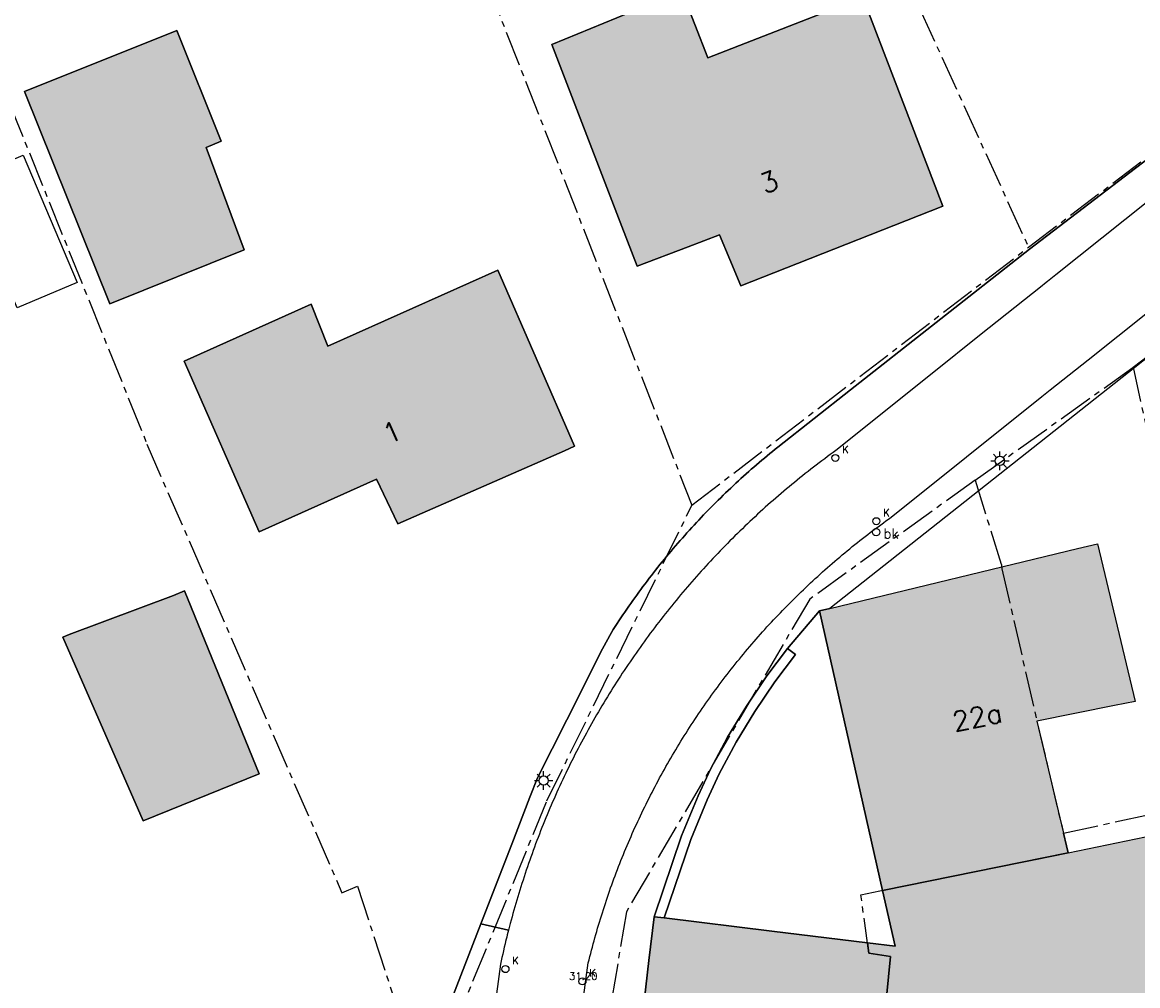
# Model space of a CAD drawing. Header units: metres. Extents: x 202952 to 203755, y 348879 to 349702.
# Tile 24 of 82: x 203187 to 203232, y 349383 to 349422. Entities that reach past the tile are written whole.
import ezdxf
from ezdxf.enums import TextEntityAlignment as Align

# ---------------------------------------------------------------- set-up
doc = ezdxf.new("R2010")
doc.units = ezdxf.units.M
doc.linetypes.add('1-200 CENTER', pattern=[4.28625, 2.8575, -0.47625, 0.47625, -0.47625])
for name, color, linetype in [('bgt.onbegroeidterreindeel', 252, 'Continuous'), ('PH-BEST-BEBOUWING', 1, 'Continuous'), ('PH-BEST-BEBOUWING-ARCERING', 254, 'Continuous'), ('PH-BEST-BEGROEIIING', 252, 'Continuous'), ('PH-BEST-BRANDKRAAN', 6, 'Continuous'), ('PH-BEST-HUISNUMMER', 7, 'Continuous'), ('PH-BEST-KADASTRALE-GRENS', 240, '1-200 CENTER'), ('PH-BEST-KOLK', 8, 'Continuous'), ('PH-BEST-LICHTMAST-HANDHAVENB', 6, 'Continuous'), ('PH-BEST-WEGDEEL', 253, 'Continuous'), ('PH-INM-HOOGTE', 20, 'Continuous')]:
    doc.layers.add(name, color=color, linetype=linetype)
doc.styles.add('RDL_MAATVOERING', font='romans.shx')
doc.styles.add('ROMANS', font='romans.shx')

# ---------------------------------------------------------------- blocks, each defined once
blk = doc.blocks.new('*U18')
blk.add_circle((0, 0), 0.142)
at = {"ltscale": 0.05, "style": 'ROMANS'}
blk.add_text('K', height=0.3, dxfattribs=at).set_placement((0.277, 0.195))
blk = doc.blocks.new('Brandkraan')
blk.add_circle((0, 0), 0.15)
at = {"style": 'RDL_MAATVOERING'}
blk.add_text('bk', height=0.4, dxfattribs=at).set_placement((0.302, -0.254))
blk = doc.blocks.new('Lichtmast 2')
at = {"flags": 128}
for points in [[(-0.5, 0), (-0.25, 0)], [(-0.354, 0.354), (-0.177, 0.177)], [(0, 0.25), (0, 0.5)], [(0.177, 0.177), (0.354, 0.354)], [(0.25, 0), (0.5, 0)], [(-0.354, -0.354), (-0.177, -0.177)], [(0, -0.5), (0, -0.25)], [(0.177, -0.177), (0.354, -0.354)]]:
    blk.add_lwpolyline(points, dxfattribs=at)
blk.add_circle((0, 0), 0.25)

msp = doc.modelspace()

# ---------------------------------------------------------------- hatches: boundary and pattern name
at = {"layer": 'PH-BEST-BEBOUWING-ARCERING'}
h = msp.add_hatch(color=256, dxfattribs=at)
h.paths.add_polyline_path([(203211.704, 349412.198), (203211.086, 349413.806), (203208.249, 349421.186), (203213.52, 349423.361), (203214.574, 349420.654), (203220.854, 349423.111), (203224.101, 349414.637), (203217.244, 349411.928), (203215.905, 349411.399), (203215.459, 349412.472), (203215.042, 349413.476), (203213.767, 349412.988)], flags=17)
h.paths.add_polyline_path([(203201.14, 349403.567), (203196.384, 349401.423), (203193.335, 349408.348), (203198.482, 349410.662), (203199.169, 349408.963), (203206.059, 349412.037), (203209.163, 349404.896), (203208.758, 349404.718), (203201.998, 349401.752)], flags=16)
for points in [[(203194.225, 349417.018), (203194.84, 349417.265), (203193.038, 349421.761), (203186.871, 349419.289), (203190.324, 349410.676), (203195.772, 349412.86)], [(203230.377, 349400.945), (203229.565, 349400.749), (203219.511, 349398.324), (203219.092, 349398.223), (203221.651, 349386.888), (203229.178, 349388.416), (203227.917, 349393.744), (203231.066, 349394.383), (203231.895, 349394.551)], [(203193.353, 349399.03), (203192.904, 349398.847), (203188.674, 349397.258), (203188.415, 349397.152), (203191.681, 349389.702), (203196.376, 349391.617)]]:
    msp.add_hatch(color=256, dxfattribs=at).paths.add_polyline_path(points)
h = msp.add_hatch(color=256, dxfattribs=at)
h.paths.add_polyline_path([(203264.341, 349380.293), (203264.33, 349380.29), (203264.209, 349380.258), (203260.978, 349379.525), (203261.51, 349377.24), (203259.044, 349376.668), (203253.58, 349375.4), (203252.219, 349381.243), (203249.023, 349380.498), (203247.867, 349386.427), (203247.13, 349389.969), (203253.534, 349391.302), (203254.267, 349387.778), (203255.015, 349384.182), (203259.67, 349385.22), (203259.63, 349385.411), (203259.282, 349387.063), (203263.229, 349387.921), (203264.312, 349380.412), (203264.317, 349380.392), (203264.322, 349380.373), (203264.327, 349380.353), (203264.332, 349380.333), (203264.336, 349380.313)], flags=16)
h.paths.add_polyline_path([(203221.046, 349384.768), (203222.16, 349384.632), (203221.651, 349386.888), (203229.178, 349388.416), (203232.318, 349389.066), (203234.866, 349389.594), (203237.08, 349377.7), (203238.48, 349371.87), (203236.483, 349371.392), (203231.778, 349370.265), (203231.34, 349370.16), (203230.751, 349372.613), (203229.94, 349375.99), (203229.063, 349379.641), (203223.405, 349378.764), (203223.35, 349378.33), (203223.058, 349376.041), (203222.59, 349372.38), (203222.892, 349377.902), (203222.993, 349379.737), (203221.52, 349379.53), (203221.978, 349384.206), (203221.105, 349384.346)], flags=16)
h.paths.add_polyline_path([(203238.271, 349377.187), (203236.624, 349384.487), (203239.395, 349385.166), (203242.058, 349385.819), (203242.972, 349382.173), (203245.828, 349382.838), (203248.259, 349374.121), (203245.243, 349373.395), (203242.434, 349372.718), (203241.188, 349377.89)], flags=17)
h = msp.add_hatch(color=256, dxfattribs=at)
h.paths.add_polyline_path([(203264.342, 349380.293), (203264.331, 349380.29), (203264.21, 349380.258), (203260.979, 349379.525), (203261.511, 349377.24), (203259.045, 349376.668), (203253.581, 349375.4), (203252.22, 349381.243), (203249.024, 349380.498), (203247.868, 349386.427), (203247.131, 349389.969), (203253.535, 349391.302), (203254.268, 349387.778), (203255.016, 349384.182), (203259.671, 349385.22), (203259.631, 349385.411), (203259.283, 349387.063), (203263.23, 349387.921), (203264.313, 349380.412), (203264.318, 349380.392), (203264.323, 349380.372), (203264.328, 349380.353), (203264.333, 349380.333), (203264.338, 349380.313)])
h.paths.add_polyline_path([(203221.047, 349384.768), (203222.161, 349384.632), (203221.652, 349386.888), (203229.179, 349388.416), (203232.319, 349389.066), (203234.867, 349389.594), (203237.081, 349377.7), (203238.481, 349371.87), (203236.484, 349371.392), (203231.779, 349370.265), (203231.341, 349370.16), (203230.752, 349372.613), (203229.941, 349375.99), (203229.064, 349379.641), (203223.406, 349378.764), (203223.351, 349378.33), (203223.059, 349376.041), (203222.591, 349372.38), (203222.893, 349377.902), (203222.994, 349379.737), (203221.521, 349379.53), (203221.979, 349384.206), (203221.106, 349384.346)])
h.paths.add_polyline_path([(203238.272, 349377.187), (203236.625, 349384.487), (203239.396, 349385.166), (203242.059, 349385.819), (203242.973, 349382.173), (203245.829, 349382.838), (203248.26, 349374.121), (203245.244, 349373.395), (203242.435, 349372.718), (203241.189, 349377.89)])
h = msp.add_hatch(color=256, dxfattribs=at)
h.paths.add_polyline_path([(203221.046, 349384.768), (203222.16, 349384.632), (203221.651, 349386.888), (203229.178, 349388.416), (203232.318, 349389.066), (203234.866, 349389.594), (203237.08, 349377.7), (203238.48, 349371.87), (203236.483, 349371.392), (203231.778, 349370.265), (203231.34, 349370.16), (203230.751, 349372.613), (203229.94, 349375.99), (203229.063, 349379.641), (203223.405, 349378.764), (203223.35, 349378.33), (203223.058, 349376.041), (203222.59, 349372.38), (203222.892, 349377.902), (203222.993, 349379.737), (203221.52, 349379.53), (203221.978, 349384.206), (203221.105, 349384.346)], flags=16)
h.paths.add_polyline_path([(203222.59, 349372.38), (203221.265, 349372.549), (203220.87, 349372.6), (203220.71, 349371.35), (203219.221, 349371.537), (203214.191, 349372.169), (203210.86, 349372.588), (203211.428, 349377.508), (203211.624, 349379.204), (203222.892, 349377.902)], flags=17)
h = msp.add_hatch(color=256, dxfattribs=at)
h.paths.add_polyline_path([(203221.046, 349384.768), (203222.16, 349384.632), (203221.651, 349386.888), (203229.178, 349388.416), (203232.318, 349389.066), (203234.866, 349389.594), (203237.08, 349377.7), (203238.48, 349371.87), (203236.483, 349371.392), (203231.778, 349370.265), (203231.34, 349370.16), (203230.751, 349372.613), (203229.94, 349375.99), (203229.063, 349379.641), (203223.405, 349378.764), (203223.35, 349378.33), (203223.058, 349376.041), (203222.59, 349372.38), (203222.892, 349377.902), (203222.993, 349379.737), (203221.52, 349379.53), (203221.978, 349384.206), (203221.105, 349384.346)], flags=16)
h.paths.add_polyline_path([(203211.624, 349379.204), (203211.704, 349379.892), (203212.184, 349384.043), (203212.389, 349385.821), (203212.795, 349385.772), (203217.164, 349385.24), (203221.046, 349384.768), (203221.105, 349384.346), (203221.978, 349384.206), (203221.52, 349379.53), (203222.993, 349379.737), (203222.892, 349377.902)], flags=17)

# ---------------------------------------------------------------- linework, layer by layer
at = {"layer": 'bgt.onbegroeidterreindeel'}
msp.add_lwpolyline([(203241.309, 349423.363), (203227.608, 349412.897), (203223.826, 349409.921), (203220.356, 349407.187), (203217.414, 349404.868), (203217.304, 349404.78), (203217.194, 349404.691), (203217.085, 349404.602), (203216.976, 349404.512), (203216.868, 349404.422), (203216.76, 349404.331), (203216.653, 349404.24), (203216.546, 349404.148), (203216.439, 349404.056), (203216.333, 349403.963), (203216.227, 349403.87), (203216.122, 349403.776), (203216.017, 349403.682), (203215.912, 349403.587), (203215.808, 349403.492), (203215.704, 349403.396), (203215.601, 349403.3), (203215.498, 349403.204), (203215.396, 349403.107), (203215.294, 349403.01), (203215.193, 349402.912), (203215.092, 349402.813), (203214.991, 349402.714), (203214.891, 349402.615), (203214.792, 349402.515), (203214.693, 349402.415), (203214.594, 349402.314), (203214.496, 349402.213), (203214.398, 349402.112), (203214.3, 349402.01), (203214.203, 349401.907), (203214.107, 349401.804), (203214.011, 349401.701), (203213.916, 349401.597), (203213.821, 349401.493), (203213.726, 349401.388), (203213.632, 349401.283), (203213.538, 349401.177), (203213.445, 349401.071), (203213.353, 349400.965), (203213.261, 349400.858), (203213.169, 349400.751), (203213.078, 349400.643), (203212.988, 349400.535), (203212.898, 349400.427), (203212.808, 349400.318), (203212.719, 349400.209), (203212.63, 349400.099), (203212.542, 349399.989), (203212.455, 349399.878), (203212.368, 349399.767), (203212.281, 349399.656), (203212.195, 349399.545), (203212.109, 349399.433), (203212.024, 349399.32), (203211.94, 349399.207), (203211.856, 349399.094), (203211.773, 349398.98), (203211.69, 349398.866), (203211.607, 349398.752), (203211.525, 349398.637), (203211.444, 349398.522), (203211.363, 349398.407), (203211.282, 349398.291), (203211.202, 349398.175), (203211.123, 349398.058), (203211.045, 349397.941), (203210.967, 349397.824), (203210.889, 349397.706), (203210.812, 349397.588), (203210.735, 349397.47), (203210.659, 349397.351), (203210.305, 349396.678), (203208.852, 349393.811), (203207.658, 349391.457), (203207.355, 349390.674), (203206.619, 349388.769), (203205.368, 349385.536), (203203.907, 349381.756)], dxfattribs=at)
for points in [[(203211.704, 349412.198), (203213.767, 349412.988), (203215.042, 349413.476), (203215.459, 349412.472), (203215.905, 349411.399), (203217.244, 349411.928), (203224.101, 349414.637), (203220.854, 349423.111), (203214.574, 349420.654), (203213.52, 349423.361), (203208.249, 349421.186), (203211.086, 349413.806), (203211.704, 349412.198)], [(203190.324, 349410.676), (203195.772, 349412.86), (203194.225, 349417.018), (203194.84, 349417.265), (203193.038, 349421.761), (203186.871, 349419.289), (203190.324, 349410.676)], [(203201.14, 349403.567), (203201.998, 349401.752), (203208.758, 349404.718), (203209.163, 349404.896), (203206.059, 349412.037), (203199.169, 349408.963), (203198.482, 349410.662), (203193.335, 349408.348), (203196.384, 349401.423), (203201.14, 349403.567)], [(203192.904, 349398.847), (203188.674, 349397.258), (203188.415, 349397.152), (203191.681, 349389.702), (203196.376, 349391.617), (203193.353, 349399.03), (203192.904, 349398.847)], [(203212.795, 349385.772), (203213.882, 349388.953), (203214.548, 349390.565), (203215.037, 349391.62), (203215.72, 349392.901), (203216.471, 349394.145), (203217.286, 349395.349), (203218.122, 349396.453), (203217.803, 349396.694), (203219.092, 349398.223), (203221.651, 349386.888), (203222.16, 349384.632), (203221.046, 349384.768), (203217.164, 349385.24), (203212.795, 349385.772)]]:
    msp.add_lwpolyline(points, close=True, dxfattribs=at)
at = {"layer": 'PH-BEST-BEBOUWING'}
for points in [[(203220.854, 349423.111), (203214.574, 349420.654), (203213.52, 349423.361), (203219.699, 349425.911), (203220.854, 349423.111)], [(203211.704, 349412.198), (203211.086, 349413.806), (203208.249, 349421.186), (203213.52, 349423.361), (203214.574, 349420.654), (203220.854, 349423.111), (203224.101, 349414.637), (203217.244, 349411.928), (203215.905, 349411.399), (203215.459, 349412.472), (203215.042, 349413.476), (203213.767, 349412.988), (203211.704, 349412.198)], [(203190.324, 349410.676), (203186.871, 349419.289), (203193.038, 349421.761), (203194.84, 349417.265), (203194.225, 349417.018), (203195.772, 349412.86), (203190.324, 349410.676)], [(203186.564, 349410.509), (203184.379, 349415.674), (203186.813, 349416.703), (203188.997, 349411.539), (203186.564, 349410.509)], [(203201.14, 349403.567), (203196.384, 349401.423), (203193.335, 349408.348), (203198.482, 349410.662), (203199.169, 349408.963), (203206.059, 349412.037), (203209.163, 349404.896), (203208.758, 349404.718), (203201.998, 349401.752), (203201.14, 349403.567)], [(203219.092, 349398.223), (203219.511, 349398.324), (203229.565, 349400.749), (203230.377, 349400.945), (203231.895, 349394.551), (203231.066, 349394.383), (203227.917, 349393.744), (203229.178, 349388.416), (203221.651, 349386.888), (203219.092, 349398.223)], [(203192.904, 349398.847), (203193.353, 349399.03), (203196.376, 349391.617), (203191.681, 349389.702), (203188.415, 349397.152), (203188.674, 349397.258), (203192.904, 349398.847)], [(203221.046, 349384.768), (203222.16, 349384.632), (203221.651, 349386.888), (203229.178, 349388.416), (203232.318, 349389.066), (203234.866, 349389.594), (203237.08, 349377.7), (203238.48, 349371.87), (203236.483, 349371.392), (203231.778, 349370.265), (203231.34, 349370.16), (203230.751, 349372.613), (203229.94, 349375.99), (203229.063, 349379.641), (203223.405, 349378.764), (203223.35, 349378.33), (203223.058, 349376.041), (203222.59, 349372.38), (203222.892, 349377.902), (203222.993, 349379.737), (203221.52, 349379.53), (203221.978, 349384.206), (203221.105, 349384.346), (203221.046, 349384.768)], [(203211.624, 349379.204), (203211.704, 349379.892), (203212.184, 349384.043), (203212.389, 349385.821), (203212.795, 349385.772), (203217.164, 349385.24), (203221.046, 349384.768), (203221.105, 349384.346), (203221.978, 349384.206), (203221.52, 349379.53), (203222.993, 349379.737), (203222.892, 349377.902), (203211.624, 349379.204)]]:
    msp.add_lwpolyline(points, close=True, dxfattribs=at)
at = {"layer": 'PH-BEST-BEGROEIIING'}
msp.add_lwpolyline([(203212.795, 349385.772), (203212.389, 349385.821), (203213.508, 349389.094), (203214.182, 349390.726), (203214.679, 349391.798), (203215.372, 349393.099), (203216.134, 349394.361), (203216.961, 349395.582), (203217.803, 349396.694), (203218.122, 349396.453), (203217.286, 349395.349), (203216.471, 349394.145), (203215.72, 349392.901), (203215.037, 349391.62), (203214.548, 349390.565), (203213.882, 349388.953), (203212.795, 349385.772)], close=True, dxfattribs=at)
at = {"layer": 'PH-BEST-KADASTRALE-GRENS', "ltscale": 0.5}
for p, q in [((203191.523, 349459.602), (203213.926, 349402.507)), ((203227.573, 349412.97), (203252.324, 349431.763)), ((203220.503, 349428.472), (203227.573, 349412.97)), ((203213.926, 349402.507), (203227.573, 349412.97)), ((203225.404, 349403.52), (203231.816, 349408.103)), ((203228.99, 349389.21), (203235.123, 349390.535))]:
    msp.add_line(p, q, dxfattribs=at)
for points in [[(203185.456, 349420.772), (203191.829, 349404.988), (203199.734, 349386.786), (203200.364, 349387.054), (203202.885, 349379.338)], [(203231.816, 349408.103), (203234.654, 349410.288), (203240.985, 349414.921)], [(203231.816, 349408.103), (203235.602, 349390.639), (203235.123, 349390.535)], [(203225.404, 349403.52), (203218.705, 349398.702), (203211.27, 349386.024), (203208.843, 349371.557), (203210.586, 349371.49)], [(203225.404, 349403.52), (203226.473, 349400.1), (203226.496, 349399.925), (203227.917, 349393.744), (203228.99, 349389.21)], [(203202.885, 349379.338), (203204.236, 349381.222), (203208.046, 349390.522), (203213.926, 349402.507)], [(203210.586, 349371.49), (203222.621, 349370.983), (203222.59, 349372.38), (203222.993, 349379.737), (203221.52, 349379.53), (203221.978, 349384.206), (203221.105, 349384.346), (203220.776, 349386.706), (203221.55, 349386.868), (203229.178, 349388.416), (203228.99, 349389.21)]]:
    msp.add_lwpolyline(points, dxfattribs=at)
at = {"layer": 'PH-BEST-WEGDEEL'}
for points in [[(203244.473, 349424.453), (203228.675, 349411.849), (203228.337, 349411.579), (203228.217, 349411.484), (203228.121, 349411.407), (203225.586, 349409.385), (203223.732, 349407.905), (203219.765, 349404.728), (203219.65, 349404.645), (203219.536, 349404.562), (203219.422, 349404.478), (203219.309, 349404.394), (203219.196, 349404.309), (203219.083, 349404.223), (203218.97, 349404.138), (203218.858, 349404.052), (203218.746, 349403.965), (203218.635, 349403.878), (203218.524, 349403.79), (203218.413, 349403.702), (203218.303, 349403.613), (203218.193, 349403.524), (203218.083, 349403.435), (203217.974, 349403.345), (203217.865, 349403.255), (203217.757, 349403.165), (203217.649, 349403.074), (203217.541, 349402.982), (203217.434, 349402.89), (203217.327, 349402.797), (203217.22, 349402.704), (203217.114, 349402.611), (203217.008, 349402.518), (203216.902, 349402.424), (203216.797, 349402.329), (203216.692, 349402.234), (203216.588, 349402.138), (203216.484, 349402.042), (203216.381, 349401.946), (203216.278, 349401.849), (203216.175, 349401.752), (203216.073, 349401.654), (203215.971, 349401.556), (203215.869, 349401.458), (203215.768, 349401.359), (203215.667, 349401.26), (203215.567, 349401.161), (203215.467, 349401.061), (203215.367, 349400.96), (203215.268, 349400.859), (203215.17, 349400.758), (203215.072, 349400.656), (203214.974, 349400.554), (203214.877, 349400.451), (203214.78, 349400.348), (203214.683, 349400.245), (203214.587, 349400.141), (203214.491, 349400.037), (203214.395, 349399.933), (203214.3, 349399.828), (203214.206, 349399.723), (203214.112, 349399.618), (203214.019, 349399.512), (203213.926, 349399.406), (203213.833, 349399.299), (203213.741, 349399.192), (203213.649, 349399.084), (203213.557, 349398.976), (203213.466, 349398.868), (203213.375, 349398.759), (203213.285, 349398.65), (203213.196, 349398.541), (203213.107, 349398.431), (203213.018, 349398.321), (203212.929, 349398.211), (203212.841, 349398.1), (203212.754, 349397.989), (203212.667, 349397.877), (203212.581, 349397.765), (203212.495, 349397.653), (203212.409, 349397.54), (203212.324, 349397.427), (203212.239, 349397.314), (203212.155, 349397.2), (203212.071, 349397.086), (203211.988, 349396.972), (203211.905, 349396.857), (203211.823, 349396.742), (203211.741, 349396.627), (203211.66, 349396.511), (203211.579, 349396.395), (203211.499, 349396.279), (203211.419, 349396.162), (203211.339, 349396.045), (203211.26, 349395.928), (203211.181, 349395.81), (203211.103, 349395.692), (203211.026, 349395.574), (203210.949, 349395.455), (203210.873, 349395.336), (203210.797, 349395.217), (203210.721, 349395.098), (203210.646, 349394.978), (203210.571, 349394.858), (203210.497, 349394.738), (203210.423, 349394.617), (203210.35, 349394.496), (203210.277, 349394.375), (203210.205, 349394.253), (203210.134, 349394.131), (203210.063, 349394.009), (203209.992, 349393.887), (203209.922, 349393.764), (203209.852, 349393.641), (203209.783, 349393.518), (203209.715, 349393.394), (203209.647, 349393.27), (203209.579, 349393.146), (203209.512, 349393.021), (203209.445, 349392.896), (203209.379, 349392.771), (203209.313, 349392.646), (203209.248, 349392.521), (203209.184, 349392.395), (203209.12, 349392.269), (203209.057, 349392.143), (203208.994, 349392.016), (203208.931, 349391.889), (203208.869, 349391.762), (203208.807, 349391.635), (203208.746, 349391.507), (203208.686, 349391.379), (203208.626, 349391.251), (203208.567, 349391.123), (203208.508, 349390.994), (203208.45, 349390.865), (203208.392, 349390.736), (203208.335, 349390.607), (203208.278, 349390.478), (203208.221, 349390.348), (203208.166, 349390.218), (203208.111, 349390.088), (203208.056, 349389.957), (203208.002, 349389.826), (203207.948, 349389.695), (203207.895, 349389.564), (203207.843, 349389.432), (203207.791, 349389.301), (203207.74, 349389.169), (203207.689, 349389.037), (203207.639, 349388.905), (203207.589, 349388.773), (203207.54, 349388.641), (203207.491, 349388.508), (203207.443, 349388.375), (203207.395, 349388.242), (203207.348, 349388.108), (203207.301, 349387.975), (203207.255, 349387.841), (203207.21, 349387.707), (203207.165, 349387.573), (203207.121, 349387.439), (203207.077, 349387.305), (203207.034, 349387.17), (203206.991, 349387.035), (203206.949, 349386.9), (203206.907, 349386.765), (203206.866, 349386.63), (203206.826, 349386.494), (203206.786, 349386.358), (203206.747, 349386.222), (203206.708, 349386.086), (203206.67, 349385.95), (203206.632, 349385.814), (203206.595, 349385.677), (203206.558, 349385.541), (203206.489, 349385.275), (203205.368, 349385.536), (203206.619, 349388.769), (203207.355, 349390.674), (203207.658, 349391.457), (203208.852, 349393.811), (203210.305, 349396.678), (203210.659, 349397.351), (203210.735, 349397.47), (203210.812, 349397.588), (203210.889, 349397.706), (203210.967, 349397.824), (203211.045, 349397.941), (203211.123, 349398.058), (203211.202, 349398.175), (203211.282, 349398.291), (203211.363, 349398.407), (203211.444, 349398.522), (203211.525, 349398.637), (203211.607, 349398.752), (203211.69, 349398.866), (203211.773, 349398.98), (203211.856, 349399.094), (203211.94, 349399.207), (203212.024, 349399.32), (203212.109, 349399.433), (203212.195, 349399.545), (203212.281, 349399.656), (203212.368, 349399.767), (203212.455, 349399.878), (203212.542, 349399.989), (203212.63, 349400.099), (203212.719, 349400.209), (203212.808, 349400.318), (203212.898, 349400.427), (203212.988, 349400.535), (203213.078, 349400.643), (203213.169, 349400.751), (203213.261, 349400.858), (203213.353, 349400.965), (203213.445, 349401.071), (203213.538, 349401.177), (203213.632, 349401.283), (203213.726, 349401.388), (203213.821, 349401.493), (203213.916, 349401.597), (203214.011, 349401.701), (203214.107, 349401.804), (203214.203, 349401.907), (203214.3, 349402.01), (203214.398, 349402.112), (203214.496, 349402.213), (203214.594, 349402.314), (203214.693, 349402.415), (203214.792, 349402.515), (203214.891, 349402.615), (203214.991, 349402.714), (203215.092, 349402.813), (203215.193, 349402.912), (203215.294, 349403.01), (203215.396, 349403.107), (203215.498, 349403.204), (203215.601, 349403.3), (203215.704, 349403.396), (203215.808, 349403.492), (203215.912, 349403.587), (203216.017, 349403.682), (203216.122, 349403.776), (203216.227, 349403.87), (203216.333, 349403.963), (203216.439, 349404.056), (203216.546, 349404.148), (203216.653, 349404.24), (203216.76, 349404.331), (203216.868, 349404.422), (203216.976, 349404.512), (203217.085, 349404.602), (203217.194, 349404.691), (203217.304, 349404.78), (203217.414, 349404.868), (203220.356, 349407.187), (203223.826, 349409.921), (203227.608, 349412.897), (203241.309, 349423.363)], [(203209.502, 349382.339), (203209.72, 349383.946), (203209.757, 349384.076), (203209.789, 349384.204), (203209.822, 349384.332), (203209.855, 349384.46), (203209.889, 349384.588), (203209.923, 349384.715), (203209.957, 349384.843), (203209.993, 349384.97), (203210.029, 349385.098), (203210.065, 349385.225), (203210.102, 349385.352), (203210.139, 349385.478), (203210.177, 349385.605), (203210.216, 349385.731), (203210.255, 349385.857), (203210.295, 349385.983), (203210.335, 349386.109), (203210.376, 349386.234), (203210.417, 349386.36), (203210.458, 349386.486), (203210.5, 349386.611), (203210.543, 349386.736), (203210.586, 349386.861), (203210.63, 349386.986), (203210.675, 349387.11), (203210.72, 349387.234), (203210.765, 349387.358), (203210.811, 349387.482), (203210.857, 349387.606), (203210.904, 349387.729), (203210.952, 349387.852), (203211, 349387.975), (203211.049, 349388.098), (203211.098, 349388.221), (203211.148, 349388.344), (203211.198, 349388.466), (203211.248, 349388.588), (203211.299, 349388.71), (203211.351, 349388.831), (203211.403, 349388.952), (203211.456, 349389.073), (203211.509, 349389.194), (203211.563, 349389.315), (203211.617, 349389.436), (203211.672, 349389.556), (203211.727, 349389.676), (203211.783, 349389.796), (203211.839, 349389.915), (203211.896, 349390.034), (203211.954, 349390.153), (203212.012, 349390.272), (203212.07, 349390.391), (203212.129, 349390.509), (203212.188, 349390.627), (203212.248, 349390.745), (203212.308, 349390.863), (203212.369, 349390.98), (203212.43, 349391.097), (203212.492, 349391.214), (203212.554, 349391.331), (203212.617, 349391.447), (203212.68, 349391.563), (203212.744, 349391.679), (203212.808, 349391.794), (203212.873, 349391.909), (203212.938, 349392.024), (203213.004, 349392.138), (203213.07, 349392.252), (203213.137, 349392.366), (203213.204, 349392.48), (203213.272, 349392.594), (203213.34, 349392.707), (203213.408, 349392.82), (203213.477, 349392.933), (203213.547, 349393.045), (203213.617, 349393.157), (203213.688, 349393.269), (203213.759, 349393.38), (203213.83, 349393.491), (203213.902, 349393.602), (203213.974, 349393.713), (203214.047, 349393.823), (203214.12, 349393.933), (203214.194, 349394.043), (203214.268, 349394.152), (203214.343, 349394.261), (203214.418, 349394.37), (203214.494, 349394.478), (203214.57, 349394.586), (203214.647, 349394.694), (203214.724, 349394.801), (203214.801, 349394.908), (203214.879, 349395.015), (203214.957, 349395.121), (203215.036, 349395.227), (203215.115, 349395.333), (203215.195, 349395.438), (203215.275, 349395.543), (203215.356, 349395.648), (203215.437, 349395.752), (203215.519, 349395.856), (203215.601, 349395.96), (203215.683, 349396.063), (203215.766, 349396.166), (203215.849, 349396.269), (203215.933, 349396.371), (203216.017, 349396.473), (203216.101, 349396.574), (203216.186, 349396.675), (203216.272, 349396.776), (203216.358, 349396.877), (203216.444, 349396.977), (203216.531, 349397.077), (203216.618, 349397.176), (203216.705, 349397.275), (203216.793, 349397.373), (203216.881, 349397.471), (203216.97, 349397.569), (203217.059, 349397.667), (203217.149, 349397.764), (203217.239, 349397.861), (203217.33, 349397.957), (203217.421, 349398.053), (203217.512, 349398.149), (203217.604, 349398.244), (203217.696, 349398.339), (203217.788, 349398.433), (203217.881, 349398.527), (203217.974, 349398.621), (203218.067, 349398.714), (203218.161, 349398.807), (203218.255, 349398.899), (203218.35, 349398.991), (203218.445, 349399.082), (203218.541, 349399.173), (203218.637, 349399.264), (203218.733, 349399.354), (203218.83, 349399.444), (203218.927, 349399.534), (203219.025, 349399.623), (203219.123, 349399.712), (203219.221, 349399.801), (203219.32, 349399.889), (203219.419, 349399.976), (203219.518, 349400.063), (203219.618, 349400.15), (203219.718, 349400.236), (203219.818, 349400.322), (203219.919, 349400.407), (203220.02, 349400.492), (203220.122, 349400.577), (203220.224, 349400.661), (203220.326, 349400.745), (203220.429, 349400.828), (203220.532, 349400.911), (203220.635, 349400.993), (203220.739, 349401.075), (203220.843, 349401.156), (203220.947, 349401.237), (203221.052, 349401.318), (203221.157, 349401.398), (203221.262, 349401.478), (203221.368, 349401.557), (203221.474, 349401.636), (203221.58, 349401.714), (203221.687, 349401.792), (203221.794, 349401.869), (203221.901, 349401.946), (203222.009, 349402.023), (203228.113, 349406.911), (203228.457, 349407.185), (203229.986, 349408.403), (203239.618, 349416.076)], [(203234.654, 349410.288), (203219.511, 349398.324), (203219.092, 349398.223), (203217.803, 349396.694), (203216.961, 349395.582), (203216.134, 349394.361), (203215.372, 349393.099), (203214.679, 349391.798), (203214.182, 349390.726), (203213.508, 349389.094), (203212.389, 349385.821), (203212.184, 349384.043), (203211.704, 349379.892), (203211.624, 349379.204), (203211.428, 349377.508), (203211.414, 349377.385)], [(203203.907, 349381.756), (203205.368, 349385.536), (203206.489, 349385.275), (203206.465, 349385.182), (203206.441, 349385.09), (203206.418, 349384.997), (203206.395, 349384.904), (203206.372, 349384.811), (203206.35, 349384.718), (203206.317, 349384.58), (203206.285, 349384.443), (203206.254, 349384.305), (203206.223, 349384.167), (203206.193, 349384.029), (203206.163, 349383.891), (203205.376, 349378.08)]]:
    msp.add_lwpolyline(points, dxfattribs=at)

# ---------------------------------------------------------------- block references
at = {"layer": 'PH-BEST-BRANDKRAAN', "color": 9}
msp.add_blockref('Brandkraan', (203221.393, 349401.414), dxfattribs=at)
at = {"layer": 'PH-BEST-KOLK', "color": 9}
for p in [(203219.741, 349404.425), (203221.404, 349401.859), (203206.365, 349383.695)]:
    msp.add_blockref('*U18', p, dxfattribs=at)
at = {"layer": 'PH-BEST-KOLK'}
for p in [(203219.741, 349404.425), (203221.404, 349401.859), (203206.365, 349383.695), (203209.488, 349383.199)]:
    msp.add_blockref('*U18', p, dxfattribs=at)
at = {"layer": 'PH-BEST-LICHTMAST-HANDHAVENB', "color": 9, "xscale": 0.75, "yscale": 0.75, "zscale": 0.75}
for p in [(203226.414, 349404.308), (203207.914, 349391.342)]:
    msp.add_blockref('Lichtmast 2', p, dxfattribs=at)
at = {"layer": 'PH-BEST-LICHTMAST-HANDHAVENB', "xscale": 0.75, "yscale": 0.75, "zscale": 0.75}
for p in [(203226.414, 349404.308), (203207.914, 349391.342)]:
    msp.add_blockref('Lichtmast 2', p, dxfattribs=at)

# ---------------------------------------------------------------- texts
at = {"layer": 'PH-BEST-HUISNUMMER', "style": 'ROMANS'}
for s, rotation, p in [('3', 21.5, (203217.059, 349415.618)), ('1', 23.7, (203201.765, 349405.472)), ('22a', 11.5, (203225.494, 349393.917))]:
    msp.add_text(s, height=0.8, rotation=rotation, dxfattribs=at).set_placement(p, align=Align.MIDDLE_CENTER)
at = {"layer": 'PH-INM-HOOGTE', "style": 'ROMANS'}
msp.add_text('31.20', height=0.3, dxfattribs=at).set_placement((203209.518, 349383.262), align=Align.CENTER)

doc.saveas('drawing.dxf')
